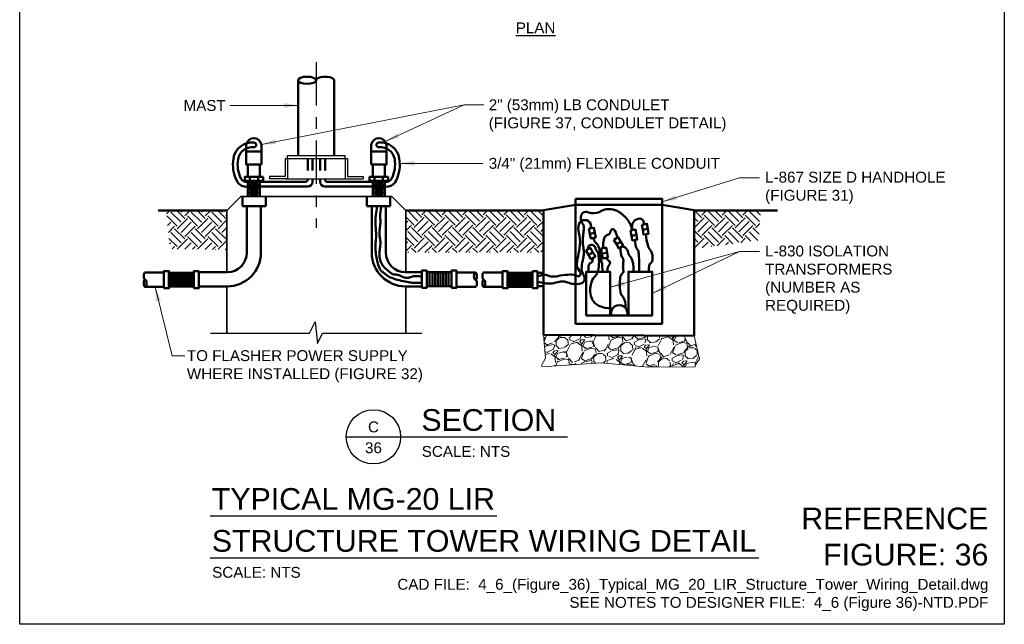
# Model space of a CAD drawing. Header units: inches. Extents: x 0 to 8.5, y 0 to 11.
# Tile 1 of 2: x 0 to 8.5, y 0 to 5.2. Entities that reach past the tile are written whole.
import ezdxf
from ezdxf.enums import TextEntityAlignment as Align

# ---------------------------------------------------------------- set-up
doc = ezdxf.new("R2010")
doc.units = ezdxf.units.IN
doc.header["$LTSCALE"] = 0.5
doc.header["$MEASUREMENT"] = 0
doc.linetypes.add('CENTER2', pattern=[1.125, 0.75, -0.125, 0.125, -0.125])
doc.linetypes.add('HIDDEN2', pattern=[0.1875, 0.125, -0.0625])
doc.layers.get('0').update_dxf_attribs({"linetype": 'CONTINUOUS', "lineweight": 35})
for name, color, linetype, lineweight in [('C-GRAD-FNSH', 4, 'CONTINUOUS', 50), ('E-AFLD-CIRC-SERS', 203, 'CONTINUOUS', 50), ('E-AFLD-DEVC', 23, 'CONTINUOUS', 50), ('E-AFLD-JBOX', 23, 'CONTINUOUS', 50), ('E-POWR-CNDT', 83, 'CONTINUOUS', 50), ('G-ANNO-PATT', 8, 'CONTINUOUS', 18), ('G-ANNO-RDME', 5, 'CONTINUOUS', 18), ('G-ANNO-REDL', 1, 'CONTINUOUS', 25), ('S-FNDN-FTNG', 42, 'CONTINUOUS', 35), ('S-FNDN-PL~~', 13, 'CONTINUOUS', 25)]:
    doc.layers.add(name, color=color, linetype=linetype, lineweight=lineweight)
for name, color, linetype in [('G-ANNO-SYMB', 6, 'CONTINUOUS'), ('G-ANNO-TEXT', 7, 'CONTINUOUS'), ('G-ANNO-TTLB', 7, 'CONTINUOUS')]:
    doc.layers.add(name, color=color, linetype=linetype)
doc.styles.add('00-E-TITLE-1_1', font='arial.ttf', dxfattribs={"height": 0.1875})
doc.styles.add('01-E-BLDG-1_1', font='arial.ttf', dxfattribs={"height": 0.09375})
doc.styles.add('Arial', font='arial.ttf')
doc.dimstyles.new('01-E-BLDG-1_1', dxfattribs={"dimtxt": 0.09375, "dimasz": 0.125, "dimexe": 0.0625, "dimexo": 0.0625, "dimgap": 0.0625, "dimtad": 1, "dimdec": 4, "dimzin": 3, "dimdsep": 46, "dimlunit": 4, "dimtxsty": '01-E-BLDG-1_1', "dimcen": 0.0625, "dimclrd": 1, "dimclre": 1, "dimclrt": 256, "dimazin": 0, "dimtfac": 1, "dimtdec": 4, "dimtmove": 1, "dimatfit": 3, "dimfxl": 1, "dimfrac": 2, "dimtolj": 1, "dimtzin": 3, "dimlwd": 0, "dimlwe": 0, "dimarcsym": 0})

# ---------------------------------------------------------------- blocks, each defined once
blk = doc.blocks.new('G-DBRK')
at = {"color": 0, "linetype": 'ByBlock', "lineweight": -2}
blk.add_ellipse((0, -0.25), major_axis=(0, -0.25), ratio=0.4, dxfattribs=at)
blk.add_ellipse((0, -0.75), major_axis=(0, -0.25), ratio=0.4, start_param=0, end_param=3.141593, dxfattribs=at)
blk = doc.blocks.new('BREAK')
at = {"color": 0, "linetype": 'Continuous', "flags": 128}
blk.add_lwpolyline([(0, 0), (0.046625, 0.097375), (0.069125, -0.090125), (0.112375, 0)], dxfattribs=at)
blk = doc.blocks.new('DTLIND-flat-1')
at = {"color": 6, "linetype": 'Continuous'}
blk.add_line((-0.2344, 0), (0.2344, 0), dxfattribs=at)
blk.add_circle((0, 0), 0.2344, dxfattribs=at)
at = {"layer": 'G-ANNO-SYMB', "style": 'Arial'}
for tag, p in [('DET_NUM', (0, 0.0858)), ('DWG_NUM', (0, -0.0944))]:
    blk.add_attdef(tag, text='', height=0.0938, dxfattribs=at).set_placement(p, align=Align.MIDDLE_CENTER)

msp = doc.modelspace()

# ---------------------------------------------------------------- hatches: boundary and pattern name
at = {"layer": 'E-POWR-CNDT'}
h = msp.add_hatch(dxfattribs=at)
h.set_pattern_fill('LINE', color=256, scale=0.162, angle=90, style=0)
h.set_pattern_definition([(90, (4.025889, 9.079811), (-0.02025, 1e-18), [])])
h.paths.add_polyline_path([(1.28901, 2.91637), (1.28901, 3.03689), (1.50372, 3.03689), (1.50372, 2.91637)])
h = msp.add_hatch(dxfattribs=at)
h.set_pattern_fill('LINE', color=256, scale=0.1875, angle=90, style=0)
h.set_pattern_definition([(90, (0, -0.388426), (-0.0234375, 1e-18), [])])
h.paths.add_polyline_path([(3.51424, 2.92066), (3.51424, 3.04118), (3.72907, 3.04118), (3.72907, 2.92066)])
h = msp.add_hatch(dxfattribs=at)
h.set_pattern_fill('LINE', color=256, scale=0.162, angle=90, style=0)
h.set_pattern_definition([(90, (6.94947, 9.079328), (-0.02025, 1e-18), [])])
h.paths.add_polyline_path([(4.2123, 2.91589), (4.2123, 3.03641), (4.42712, 3.03641), (4.42712, 2.91589)])
at = {"layer": 'G-ANNO-PATT'}
h = msp.add_hatch(dxfattribs=at)
h.set_pattern_fill('EARTH', color=256, scale=0.5, angle=45)
h.set_pattern_definition([(45, (-5.64546, -1.59944), (1e-17, 0.1767767), [0.125, -0.125]), (45, (-5.6786, -1.5663), (1e-17, 0.1767767), [0.125, -0.125]), (45, (-5.71175, -1.53315), (1e-17, 0.1767767), [0.125, -0.125]), (135, (-5.71175, -1.51105), (-0.1767767, 3e-17), [0.125, -0.125]), (135, (-5.6786, -1.47791), (-0.1767767, 3e-17), [0.125, -0.125]), (135, (-5.64546, -1.44476), (-0.1767767, 3e-17), [0.125, -0.125])])
h.paths.add_polyline_path([(1.78856, 3.23495), (1.78856, 3.57455), (1.26321, 3.57455), (1.29844, 3.24199)])
h = msp.add_hatch(dxfattribs=at)
h.set_pattern_fill('EARTH', color=256, scale=0.5, angle=45)
h.set_pattern_definition([(45, (-3.0698, -1.76685), (1e-17, 0.1767767), [0.125, -0.125]), (45, (-3.10295, -1.7337), (1e-17, 0.1767767), [0.125, -0.125]), (45, (-3.1361, -1.70056), (1e-17, 0.1767767), [0.125, -0.125]), (135, (-3.1361, -1.67846), (-0.1767767, 3e-17), [0.125, -0.125]), (135, (-3.10295, -1.64531), (-0.1767767, 3e-17), [0.125, -0.125]), (135, (-3.0698, -1.61217), (-0.1767767, 3e-17), [0.125, -0.125])])
h.paths.add_polyline_path([(4.52093, 3.21024), (4.52093, 3.57455), (3.33325, 3.57455), (3.33325, 3.21024)])
h = msp.add_hatch(dxfattribs=at)
h.set_pattern_fill('EARTH', color=256, scale=0.5, angle=45)
h.set_pattern_definition([(45, (-0.65274, -1.5931), (1e-17, 0.1767767), [0.125, -0.125]), (45, (-0.68588, -1.55995), (1e-17, 0.1767767), [0.125, -0.125]), (45, (-0.71903, -1.5268), (1e-17, 0.1767767), [0.125, -0.125]), (135, (-0.71903, -1.50471), (-0.1767767, 3e-17), [0.125, -0.125]), (135, (-0.68588, -1.47156), (-0.1767767, 3e-17), [0.125, -0.125]), (135, (-0.65274, -1.43842), (-0.1767767, 3e-17), [0.125, -0.125])])
h.paths.add_polyline_path([(6.37819, 3.31627), (6.39947, 3.57455), (5.82262, 3.57455), (5.82262, 3.24182)])
h = msp.add_hatch(dxfattribs=at)
h.set_pattern_fill('GRAVEL', color=256, scale=0.25, angle=22)
h.paths.add_polyline_path([(4.5103, 2.22418), (5.0205, 2.25798), (5.37987, 2.22418), (5.83155, 2.22418), (5.82998, 2.23885), (5.8688, 2.28991), (5.82262, 2.49173), (4.52093, 2.50049), (4.5406, 2.29808), (4.50382, 2.23477)])

# ---------------------------------------------------------------- linework, layer by layer
at = {"layer": 'C-GRAD-FNSH'}
for p, q in [((1.19472, 3.57455), (1.78856, 3.57455)), ((3.33325, 3.57455), (4.52093, 3.57455)), ((5.82262, 3.57455), (6.54283, 3.57455))]:
    msp.add_line(p, q, dxfattribs=at)
at = {"layer": 'E-AFLD-CIRC-SERS'}
for points in [[(3.08624, 3.61028), (3.07888, 3.5723), (3.07434, 3.53702), (3.07208, 3.50434), (3.07157, 3.47417), (3.07228, 3.44642), (3.07366, 3.42098), (3.07517, 3.39777), (3.0763, 3.37669), (3.07661, 3.3576), (3.0762, 3.34022), (3.07528, 3.32425), (3.07406, 3.30937), (3.07274, 3.29526), (3.07154, 3.28161), (3.07067, 3.2681), (3.07033, 3.25442), (3.07069, 3.24034), (3.0717, 3.22592), (3.07327, 3.21131), (3.0753, 3.19667), (3.07771, 3.18214), (3.0804, 3.16787), (3.08327, 3.15401), (3.08624, 3.14071), (3.08923, 3.12809), (3.09227, 3.11621), (3.0954, 3.10509), (3.09867, 3.09474), (3.10213, 3.08519), (3.10582, 3.07646), (3.10979, 3.06859), (3.11408, 3.06159), (3.11873, 3.05545), (3.12367, 3.05007), (3.12882, 3.04532), (3.13409, 3.04106), (3.1394, 3.03715), (3.14468, 3.03346), (3.14984, 3.02986), (3.15479, 3.0262), (3.15953, 3.02238), (3.16431, 3.01838), (3.16947, 3.01422), (3.17534, 3.0099), (3.18224, 3.00543), (3.19052, 3.00081), (3.20049, 2.99607), (3.21249, 2.99121), (3.2267, 2.98625), (3.24268, 2.98128), (3.25986, 2.97639), (3.27764, 2.97168), (3.29544, 2.96725), (3.31268, 2.9632), (3.32877, 2.95962), (3.34313, 2.95662), (3.35546, 2.95426), (3.36661, 2.95248), (3.37773, 2.95121), (3.38997, 2.95036), (3.40445, 2.94984), (3.42233, 2.94957), (3.44475, 2.94948), (3.4713, 2.94946)], [(3.12204, 3.61028), (3.11688, 3.58399), (3.11369, 3.56193), (3.11207, 3.54339), (3.11162, 3.52768), (3.11197, 3.51408), (3.11273, 3.50192), (3.11349, 3.49048), (3.11388, 3.47907), (3.11361, 3.46713), (3.11276, 3.45469), (3.11152, 3.44191), (3.11008, 3.42897), (3.10864, 3.41603), (3.10737, 3.40325), (3.10647, 3.39081), (3.10613, 3.37887), (3.10647, 3.36755), (3.10737, 3.35675), (3.10865, 3.34631), (3.11011, 3.33608), (3.11157, 3.32591), (3.11284, 3.31564), (3.11374, 3.30511), (3.11408, 3.29418), (3.11374, 3.28274), (3.11284, 3.27084), (3.11157, 3.2586), (3.11011, 3.24612), (3.10865, 3.23351), (3.10737, 3.22088), (3.10647, 3.20833), (3.10613, 3.19598), (3.10649, 3.18391), (3.10756, 3.17219), (3.10927, 3.16087), (3.1116, 3.15), (3.11448, 3.13964), (3.11787, 3.12983), (3.12174, 3.12063), (3.12602, 3.11208), (3.13067, 3.10422), (3.13567, 3.09697), (3.14097, 3.09023), (3.14655, 3.0839), (3.15237, 3.07789), (3.1584, 3.0721), (3.16461, 3.06644), (3.17096, 3.06079), (3.17742, 3.05511), (3.18396, 3.04948), (3.19052, 3.04402), (3.19706, 3.03887), (3.20356, 3.03415), (3.20995, 3.02998), (3.2162, 3.02649), (3.22227, 3.02381), (3.22814, 3.02201), (3.23383, 3.02092), (3.23942, 3.02035), (3.24494, 3.02009), (3.25047, 3.01991), (3.25606, 3.01962), (3.26175, 3.019), (3.26762, 3.01785), (3.27369, 3.01601), (3.27994, 3.01359), (3.28633, 3.01076), (3.29282, 3.00766), (3.29937, 3.00447), (3.30593, 3.00135), (3.31246, 2.99847), (3.31893, 2.99598), (3.32529, 2.99402), (3.33155, 2.99263), (3.33775, 2.99179), (3.34388, 2.99151), (3.34998, 2.99179), (3.35607, 2.99263), (3.36215, 2.99402), (3.36825, 2.99598), (3.37449, 2.99844), (3.3814, 3.00111), (3.38963, 3.00363), (3.39982, 3.00567), (3.41259, 3.00687), (3.4286, 3.00688), (3.44847, 3.00536), (3.4713, 3.00216)], [(5.03434, 3.2485), (5.0358, 3.27159), (5.03752, 3.29103), (5.03953, 3.30716), (5.04187, 3.32036), (5.04458, 3.33099), (5.04768, 3.33941), (5.05122, 3.34599), (5.05522, 3.35108), (5.0597, 3.35503), (5.06452, 3.35812), (5.06952, 3.36059), (5.07454, 3.36268), (5.07942, 3.36466), (5.084, 3.36676), (5.08812, 3.36924), (5.09162, 3.37235), (5.09439, 3.37626), (5.09661, 3.38082), (5.09848, 3.38582), (5.10023, 3.39104), (5.10208, 3.39626), (5.10424, 3.40126), (5.10695, 3.40582), (5.11041, 3.40972), (5.11479, 3.41265), (5.11999, 3.41388), (5.12585, 3.41257), (5.13222, 3.40791), (5.13894, 3.39906), (5.14586, 3.38521), (5.15281, 3.36551), (5.15963, 3.33915)], [(4.95559, 3.33796), (4.95659, 3.3253), (4.95935, 3.31546), (4.96351, 3.30766), (4.96871, 3.30113), (4.97458, 3.2951), (4.98076, 3.28881), (4.98688, 3.28148), (4.99258, 3.27235), (4.99757, 3.26087), (5.00188, 3.24739), (5.0056, 3.23246), (5.00883, 3.21666), (5.01168, 3.20056), (5.01422, 3.18471), (5.01657, 3.16969), (5.01883, 3.15605), (5.02105, 3.14415), (5.02321, 3.13336), (5.02523, 3.12287), (5.02703, 3.11185), (5.02856, 3.09945), (5.02973, 3.08485), (5.03049, 3.06722), (5.03076, 3.04572)], [(5.31237, 3.31887), (5.31313, 3.29521), (5.31521, 3.2772), (5.3183, 3.26379), (5.3221, 3.2539), (5.32631, 3.24649), (5.33062, 3.2405), (5.33472, 3.23486), (5.33832, 3.22852), (5.34118, 3.22046), (5.34332, 3.20983), (5.34486, 3.19582), (5.34589, 3.17764), (5.34652, 3.15446), (5.34684, 3.12548), (5.34696, 3.0899), (5.34697, 3.04691)], [(5.40425, 3.36897), (5.40823, 3.34207), (5.41241, 3.31802), (5.41681, 3.29681), (5.4214, 3.27847), (5.4262, 3.26297), (5.43121, 3.25032), (5.43642, 3.24053), (5.44184, 3.23359), (5.44701, 3.22776), (5.45149, 3.22132), (5.45529, 3.21427), (5.45839, 3.2066), (5.46081, 3.19831), (5.46253, 3.18942), (5.46357, 3.1799), (5.46391, 3.16977), (5.46365, 3.15987), (5.46287, 3.15102), (5.46156, 3.14324), (5.45973, 3.13652), (5.45738, 3.13087), (5.45451, 3.12627), (5.45112, 3.12274), (5.44721, 3.12027), (5.44329, 3.11739), (5.4399, 3.11263), (5.43703, 3.10598), (5.43468, 3.09746), (5.43285, 3.08705), (5.43154, 3.07476), (5.43076, 3.06058), (5.4305, 3.04453)], [(4.90547, 3.24253), (4.90691, 3.25551), (4.91085, 3.26513), (4.91672, 3.27174), (4.92393, 3.27568), (4.93191, 3.2773), (4.94008, 3.27692), (4.94786, 3.27489), (4.95469, 3.27156), (4.96012, 3.26724), (4.96426, 3.26219), (4.96738, 3.25666), (4.96972, 3.25088), (4.97154, 3.24511), (4.97311, 3.23958), (4.97466, 3.23453), (4.97647, 3.23021), (4.97871, 3.22672), (4.98133, 3.22366), (4.98421, 3.22047), (4.98721, 3.21661), (4.99021, 3.21153), (4.99308, 3.20468), (4.9957, 3.19552), (4.99795, 3.18349), (4.99969, 3.16828), (5.00082, 3.15052), (5.00123, 3.13105), (5.0008, 3.11073), (4.99944, 3.09041), (4.99702, 3.07094), (4.99345, 3.05317), (4.9886, 3.03797), (4.98245, 3.02582), (4.97526, 3.01586), (4.96739, 3.00685), (4.95917, 2.99756), (4.95094, 2.98676), (4.94307, 2.97322), (4.93588, 2.95571), (4.92973, 2.933), (4.92527, 2.90447), (4.92439, 2.87191), (4.92931, 2.83775), (4.94221, 2.8044), (4.96532, 2.77426), (5.00082, 2.74974), (5.05094, 2.73327), (5.11787, 2.72724)], [(5.18588, 3.25565), (5.18666, 3.22806), (5.18877, 3.20714), (5.19184, 3.19172), (5.19553, 3.18066), (5.19948, 3.17277), (5.20333, 3.16692), (5.20674, 3.16193), (5.20935, 3.15665), (5.2109, 3.15015), (5.21151, 3.14247), (5.21142, 3.13388), (5.21084, 3.12464), (5.21, 3.11503), (5.20913, 3.10532), (5.20844, 3.09578), (5.20816, 3.08667), (5.20844, 3.07823), (5.20915, 3.0705), (5.21009, 3.06349), (5.21104, 3.0572), (5.21181, 3.05164), (5.21218, 3.04681), (5.21196, 3.04271), (5.21094, 3.03936), (5.20898, 3.03666), (5.20623, 3.03421), (5.20289, 3.03149), (5.19918, 3.028), (5.19532, 3.02323), (5.1915, 3.01668), (5.18796, 3.00785), (5.18489, 2.99622), (5.18249, 2.98151), (5.18084, 2.96433), (5.18003, 2.9455), (5.18013, 2.92584), (5.1812, 2.90619), (5.18331, 2.88736), (5.18654, 2.87017), (5.19095, 2.85547), (5.19654, 2.84368), (5.20291, 2.83376), (5.2096, 2.82428), (5.21612, 2.81379), (5.22202, 2.80088), (5.22682, 2.78409), (5.23005, 2.76201), (5.23123, 2.7332)], [(5.2002, 3.26162), (5.21598, 3.25947), (5.228, 3.25359), (5.23696, 3.24485), (5.24357, 3.23411), (5.24855, 3.22222), (5.2526, 3.21004), (5.25643, 3.19843), (5.26076, 3.18826), (5.2661, 3.17996), (5.27218, 3.1723), (5.27857, 3.16361), (5.28481, 3.15225), (5.29045, 3.13656), (5.29503, 3.11487), (5.29811, 3.08554), (5.29924, 3.04691)], [(4.94723, 3.16261), (4.94693, 3.15283), (4.94604, 3.14435), (4.94455, 3.13717), (4.94246, 3.1313), (4.93977, 3.12674), (4.93649, 3.12348), (4.93262, 3.12152), (4.92814, 3.12087), (4.92367, 3.11969), (4.91979, 3.11617), (4.91651, 3.1103), (4.91382, 3.10208), (4.91173, 3.09151), (4.91024, 3.0786), (4.90935, 3.06333), (4.90905, 3.04572)], [(5.05821, 3.16381), (5.06715, 3.15717), (5.07491, 3.15098), (5.08147, 3.14524), (5.08684, 3.13995), (5.09102, 3.13511), (5.094, 3.13071), (5.09579, 3.12676), (5.09639, 3.12325), (5.09621, 3.11998), (5.09568, 3.11673), (5.0948, 3.1135), (5.09356, 3.11028), (5.09196, 3.10708), (5.09001, 3.10391), (5.08771, 3.10075), (5.08505, 3.09761), (5.0824, 3.09407), (5.08009, 3.08974), (5.07815, 3.08461), (5.07655, 3.07867), (5.07531, 3.07193), (5.07443, 3.06439), (5.07389, 3.05605), (5.07372, 3.04691)]]:
    msp.add_lwpolyline(points, dxfattribs=at)
for points in [[(4.46993, 2.96103, 0.039985), (4.53413, 2.94522, 0.0580317), (4.57971, 2.94314, 0.0543218), (4.64464, 2.95488, -0.0774022), (4.69068, 2.96103, -0.0954161), (4.73015, 2.95254, 0.0742575), (4.78018, 2.93956, 0.0854828), (4.84548, 2.9438, 0.1940176), (4.86967, 2.96103, 0.2907771), (4.86982, 3.01163, -0.1715019), (4.85177, 3.09105, -0.0339956), (4.86453, 3.1595, 0.060482), (4.86967, 3.1984, 0.0379036), (4.86616, 3.25213, -0.0322079), (4.86132, 3.31529, -0.0417862), (4.86503, 3.36716, 0.0374076), (4.86967, 3.42503, 0.1568868), (4.85644, 3.46693, -0.1582242), (4.84342, 3.50853, -0.1531252), (4.85588, 3.54685, -0.2101246), (4.8816, 3.56221, -0.1271289), (4.90327, 3.5594, 0.0778483), (4.93769, 3.55147, 0.1436095), (5.0229, 3.57001, -0.1527221), (5.10355, 3.58606, -0.1199272), (5.1745, 3.56053, -0.0850221), (5.25151, 3.48825, -0.0606735), (5.27196, 3.45305, -0.0486825), (5.28731, 3.40475)], [(4.46993, 3.00278, -0.062554), (4.51066, 3.01638, -0.0873212), (4.54153, 3.01709, -0.0620197), (4.57498, 3.00766, 0.093564), (4.59761, 3.00278, 0.0572075), (4.64485, 3.00698, -0.0305862), (4.73245, 3.01948, -0.0636993), (4.79744, 3.01644, 0.1373872), (4.82791, 3.00516, 0.5159637), (4.83367, 3.0509, -0.228075), (4.81001, 3.10894, -0.0415203), (4.82, 3.17769, 0.0296407), (4.83626, 3.27355, 0.0975622), (4.82693, 3.38211, -0.147908), (4.82791, 3.45485, -0.3268643), (4.87804, 3.49154, -0.3208218), (4.92933, 3.45485, -0.0824369), (4.9322, 3.43757, -0.0823553), (4.92933, 3.42026)], [(5.30044, 3.40714, -0.3709012), (5.28748, 3.44292, -0.1754054), (5.30044, 3.47871, -0.2226327), (5.35359, 3.50361, -0.3369325), (5.38635, 3.47871, -0.0678165), (5.38797, 3.46678, -0.0678165), (5.38635, 3.45485)]]:
    msp.add_lwpolyline(points, format="xyb", dxfattribs=at)
at = {"layer": 'E-AFLD-DEVC'}
msp.add_line((4.88996, 2.6676), (5.46033, 2.6676), dxfattribs=at)
for points in [[(4.89127, 2.66749), (4.89127, 3.04507), (5.09728, 3.04507), (5.09728, 2.66749)], [(5.25473, 2.66749), (5.25473, 3.04507), (5.46075, 3.04507), (5.46075, 2.66749)]]:
    msp.add_lwpolyline(points, close=True, dxfattribs=at)
at = {"layer": 'E-AFLD-JBOX'}
for p, q in [((4.52093, 3.57577), (4.7976, 3.62359)), ((4.52093, 2.50133), (4.52093, 3.57577)), ((4.79706, 2.59372), (4.79706, 3.62359)), ((5.54649, 2.59372), (5.54649, 3.62359)), ((5.54649, 3.62359), (5.82262, 3.57577)), ((5.82262, 2.49173), (5.82262, 3.57577)), ((4.79706, 2.59372), (5.54649, 2.59372)), ((4.52093, 2.50133), (5.82262, 2.49173))]:
    msp.add_line(p, q, dxfattribs=at)
for points in [[(4.79706, 3.67326), (5.54649, 3.67326), (5.54649, 3.62359), (4.79706, 3.62359)], [(4.91421, 3.41775), (4.95769, 3.42541), (4.96556, 3.38077), (4.92208, 3.37311)], [(5.27299, 3.40105), (5.31647, 3.40871), (5.32434, 3.36407), (5.28086, 3.35641)], [(5.37084, 3.45114), (5.41432, 3.45881), (5.42219, 3.41417), (5.37871, 3.40651)], [(5.37871, 3.40651), (5.42219, 3.41417), (5.42944, 3.37306), (5.38596, 3.36539)], [(4.92208, 3.37311), (4.96556, 3.38077), (4.97281, 3.33966), (4.92933, 3.33199)], [(5.12861, 3.32152), (5.16684, 3.3436), (5.18951, 3.30434), (5.15127, 3.28227)], [(5.28086, 3.35641), (5.32434, 3.36407), (5.33159, 3.32296), (5.28811, 3.31529)], [(4.88818, 3.22967), (4.92642, 3.25175), (4.94908, 3.2125), (4.91085, 3.19042)], [(5.01883, 3.24598), (5.06231, 3.25365), (5.07018, 3.20901), (5.0267, 3.20134)], [(5.15127, 3.28227), (5.18951, 3.30434), (5.21038, 3.26819), (5.17214, 3.24611)], [(4.91085, 3.19042), (4.94908, 3.2125), (4.96996, 3.17634), (4.93172, 3.15426)], [(5.0267, 3.20134), (5.07018, 3.20901), (5.07743, 3.1679), (5.03395, 3.16023)]]:
    msp.add_lwpolyline(points, close=True, dxfattribs=at)
msp.add_arc((5.17574, 2.68694), 0.07014, 343.990145, 196.009855, dxfattribs=at)
at = {"layer": 'E-POWR-CNDT'}
for p, q in [((2.40262, 4.04814), (2.40262, 4.69794)), ((2.71512, 4.04814), (2.71512, 4.69794)), ((1.96892, 3.86445), (1.96892, 3.96973)), ((2.07422, 3.86445), (2.07422, 3.96973)), ((3.04759, 3.86445), (3.04759, 3.96973)), ((3.15289, 3.86445), (3.15289, 3.96973)), ((1.96892, 3.69605), (1.96892, 3.82997)), ((1.98582, 3.86445), (1.98582, 3.82997)), ((2.05755, 3.86445), (2.05755, 3.82997)), ((2.07422, 3.69605), (2.07422, 3.82997)), ((2.48614, 3.84721), (2.48614, 3.84086)), ((2.52711, 3.84721), (2.52711, 3.82014)), ((2.59471, 3.84721), (2.59471, 3.82014)), ((2.63568, 3.84721), (2.63568, 3.84086)), ((3.04759, 3.69605), (3.04759, 3.82997)), ((3.06426, 3.86445), (3.06426, 3.82997)), ((3.13599, 3.86445), (3.13599, 3.82997)), ((3.15289, 3.69605), (3.15289, 3.82997)), ((1.96892, 3.82061), (2.46589, 3.82061)), ((2.07422, 3.79649), (1.96892, 3.79649)), ((1.96892, 3.77964), (2.48661, 3.77964)), ((2.07422, 3.76301), (1.96892, 3.76301)), ((2.05802, 3.81323), (1.98512, 3.81323)), ((2.05802, 3.77975), (1.98512, 3.77975)), ((2.05802, 3.74627), (1.98512, 3.74627)), ((3.15289, 3.77964), (2.63521, 3.77964)), ((3.15289, 3.82061), (2.65593, 3.82061)), ((3.04759, 3.79649), (3.15289, 3.79649)), ((3.04759, 3.76301), (3.15289, 3.76301)), ((3.06379, 3.81323), (3.13669, 3.81323)), ((3.06379, 3.77975), (3.13669, 3.77975)), ((3.06379, 3.74627), (3.13669, 3.74627)), ((1.92244, 3.69605), (1.92244, 3.61019)), ((2.07422, 3.72953), (1.96892, 3.72953)), ((2.05802, 3.71279), (1.98512, 3.71279)), ((2.12494, 3.69605), (2.12494, 3.61019)), ((2.99688, 3.69605), (2.99688, 3.61019)), ((3.04759, 3.72953), (3.15289, 3.72953)), ((3.06379, 3.71279), (3.13669, 3.71279)), ((3.19938, 3.69605), (3.19938, 3.61019)), ((1.92244, 3.61019), (2.02369, 3.61019)), ((1.96082, 3.20995), (1.96082, 3.61019)), ((2.08232, 3.61019), (2.02369, 3.61019)), ((2.08232, 3.20995), (2.08232, 3.61019)), ((2.12494, 3.61019), (2.08232, 3.61019)), ((2.99688, 3.61019), (3.03949, 3.61019)), ((3.03949, 3.20995), (3.03949, 3.61019)), ((3.03949, 3.61019), (3.09813, 3.61019)), ((3.19938, 3.61019), (3.09813, 3.61019)), ((3.16099, 3.20995), (3.16099, 3.61019)), ((1.24577, 3.03871), (1.08357, 3.03871)), ((1.79072, 3.03985), (1.54648, 3.03985)), ((3.33109, 3.03985), (3.4713, 3.03985)), ((3.93421, 3.03823), (3.77201, 3.03823)), ((4.16936, 3.03823), (4.00715, 3.03823)), ((4.47006, 3.03451), (4.52077, 3.03451)), ((1.24577, 2.91371), (1.08357, 2.91371)), ((1.79072, 2.91835), (1.54648, 2.91835)), ((3.33109, 2.91835), (3.4713, 2.91835)), ((3.93421, 2.91323), (3.77201, 2.91323)), ((4.16936, 2.91323), (4.00715, 2.91323)), ((4.47006, 2.92119), (4.52077, 2.92119))]:
    msp.add_line(p, q, dxfattribs=at)
at = {"layer": 'E-POWR-CNDT', "linetype": 'HIDDEN2'}
for p, q in [((2.48614, 4.02012), (2.48614, 3.84721)), ((2.52711, 4.02012), (2.52711, 3.84721)), ((2.59471, 4.02012), (2.59471, 3.84721)), ((2.63568, 4.02012), (2.63568, 3.84721))]:
    msp.add_line(p, q, dxfattribs=at)
at = {"layer": 'E-POWR-CNDT'}
for points in [[(1.96892, 3.77964, -0.3174255), (1.8732, 3.83198, -0.154566), (1.84463, 4.02238, -0.3934002), (2.02157, 4.16068, -0.3934002)], [(1.96892, 3.82061, -0.341406), (1.90957, 3.8498, -0.154566), (1.88463, 4.01602, -0.4003727), (2.02157, 4.12018)], [(3.15289, 3.77964, 0.3174255), (3.24861, 3.83198, 0.154566), (3.27718, 4.02238, 0.3934002), (3.10024, 4.16068, 0.3934002)], [(3.15289, 3.82061, 0.341406), (3.21224, 3.8498, 0.154566), (3.23718, 4.01602, 0.4003727), (3.10024, 4.12018)]]:
    msp.add_lwpolyline(points, format="xyb", dxfattribs=at)
for points in [[(2.08776, 4.1416), (2.08776, 4.08431), (1.95649, 4.08431), (1.95649, 4.1416)], [(3.03405, 4.1416), (3.03405, 4.08431), (3.16532, 4.08431), (3.16532, 4.1416)]]:
    msp.add_lwpolyline(points, dxfattribs=at)
for points in [[(2.08776, 3.96973), (2.08776, 4.08431), (1.95649, 4.08431), (1.95649, 3.96973)], [(3.03405, 3.96973), (3.03405, 4.08431), (3.16532, 4.08431), (3.16532, 3.96973)], [(2.10113, 3.86445), (2.10113, 3.82997), (1.94224, 3.82997), (1.94224, 3.86445)], [(3.02068, 3.86445), (3.02068, 3.82997), (3.17957, 3.82997), (3.17957, 3.86445)], [(1.24577, 2.90223), (1.24577, 3.0502), (1.28872, 3.0502), (1.28872, 2.90223)], [(1.28901, 2.91637), (1.28901, 3.03689), (1.50372, 3.03689), (1.50372, 2.91637)], [(1.50354, 2.90223), (1.50354, 3.0502), (1.54648, 3.0502), (1.54648, 2.90223)], [(3.4713, 2.90652), (3.4713, 3.05448), (3.51424, 3.05448), (3.51424, 2.90652)], [(3.51424, 2.92066), (3.51424, 3.04118), (3.72907, 3.04118), (3.72907, 2.92066)], [(3.72907, 2.90652), (3.72907, 3.05448), (3.77201, 3.05448), (3.77201, 2.90652)], [(4.16936, 2.90175), (4.16936, 3.04971), (4.2123, 3.04971), (4.2123, 2.90175)], [(4.2123, 2.91589), (4.2123, 3.03641), (4.42712, 3.03641), (4.42712, 2.91589)], [(4.42712, 2.90175), (4.42712, 3.04971), (4.47006, 3.04971), (4.47006, 2.90175)]]:
    msp.add_lwpolyline(points, close=True, dxfattribs=at)
for centre, radius, start, end in [((2.02213, 4.13264), 0.06624, 7.770545, 172.229455), ((3.09968, 4.13264), 0.06624, 7.770545, 172.229455), ((2.02157, 4.14043), 0.02025, 270, 90), ((3.10024, 4.14043), 0.02025, 90, 270), ((2.46589, 3.84086), 0.02025, 270, 0), ((2.65593, 3.84086), 0.02025, 180, 270), ((2.48661, 3.82014), 0.0405, 270, 360), ((2.63521, 3.82014), 0.0405, 180, 270), ((1.79072, 3.20995), 0.2916, 270, 0), ((1.79072, 3.20995), 0.1701, 270, 0), ((3.33109, 3.20995), 0.2916, 180, 270), ((3.33109, 3.20995), 0.1701, 180, 270)]:
    msp.add_arc(centre, radius, start, end, dxfattribs=at)
at = {"layer": 'G-ANNO-PATT'}
for points in [[(4.52093, 2.50133), (4.5406, 2.29808), (4.50382, 2.23477), (4.5103, 2.22418)], [(5.83155, 2.22418), (5.82998, 2.23885), (5.8688, 2.28991), (5.82262, 2.49173), (4.52093, 2.50133)], [(4.5103, 2.22418), (5.0205, 2.25798), (5.43067, 2.2194), (5.83155, 2.22418)]]:
    msp.add_lwpolyline(points, dxfattribs=at)
at = {"layer": 'G-ANNO-REDL', "linetype": 'CENTER2'}
msp.add_line((2.55887, 4.85437), (2.55887, 3.4254), dxfattribs=at)
at = {"layer": 'G-ANNO-SYMB'}
for p, q in [((1.64709, 2.51478), (2.50303, 2.51478)), ((2.61541, 2.51478), (3.47135, 2.51478))]:
    msp.add_line(p, q, dxfattribs=at)
at = {"layer": 'G-ANNO-TEXT', "linetype": 'Continuous', "lineweight": 30}
for p, q in [((3.28856, 1.61892), (4.7277, 1.61892)), ((1.64552, 0.93678), (4.11989, 0.93678)), ((1.64552, 0.57483), (6.38215, 0.57483))]:
    msp.add_line(p, q, dxfattribs=at)
at = {"layer": 'G-ANNO-TTLB'}
msp.add_lwpolyline([(0, 11), (8.5, 11), (8.5, 0), (0, 0)], close=True, dxfattribs=at)
at = {"layer": 'S-FNDN-FTNG'}
for p, q in [((1.91006, 3.69605), (1.78856, 3.57455)), ((1.91006, 3.69605), (3.21175, 3.69605)), ((3.21175, 3.69605), (3.33325, 3.57455)), ((1.78856, 3.57455), (1.78856, 3.03985)), ((3.33325, 3.57455), (3.33325, 3.03985)), ((1.78856, 2.91835), (1.78856, 2.51478)), ((3.33325, 2.91835), (3.33325, 2.51478))]:
    msp.add_line(p, q, dxfattribs=at)
at = {"layer": 'S-FNDN-PL~~'}
for p, q in [((2.31316, 4.04814), (2.80865, 4.04814)), ((2.31316, 4.02012), (2.31316, 4.04814)), ((2.80865, 4.02012), (2.80865, 4.04814)), ((2.29792, 3.84721), (2.82389, 3.84721))]:
    msp.add_line(p, q, dxfattribs=at)
for points in [[(2.31316, 4.02012), (2.31316, 3.84721), (2.15577, 3.84721)], [(2.29291, 4.02012), (2.29291, 3.86746), (2.15577, 3.86746)], [(2.8289, 4.02012), (2.29291, 4.02012)], [(2.80865, 4.02012), (2.80865, 3.84721), (2.96604, 3.84721)], [(2.8289, 4.02012), (2.8289, 3.86746), (2.96604, 3.86746)], [(2.15577, 3.86746), (2.15577, 3.84721)], [(2.96604, 3.86746), (2.96604, 3.84721)]]:
    msp.add_lwpolyline(points, dxfattribs=at)

# ---------------------------------------------------------------- block references
at = {"layer": 'E-POWR-CNDT'}
for p, xscale, yscale, zscale, rotation in [((2.40262, 4.69794), 0.3125, 0.3125, 0.3125, 90), ((1.08357, 2.91371), 0.125, 0.125, 0.125, 180), ((4.00715, 2.91323), 0.125, 0.125, 0.125, 180)]:
    msp.add_blockref('G-DBRK', p, dxfattribs=dict(at, xscale=xscale, yscale=yscale, zscale=zscale, rotation=rotation))
at = {"layer": 'E-POWR-CNDT', "xscale": 0.125, "yscale": 0.125, "zscale": 0.125}
msp.add_blockref('G-DBRK', (3.93421, 3.03823), dxfattribs=at)
at = {"layer": 'G-ANNO-SYMB'}
msp.add_blockref('BREAK', (2.50303, 2.51478), dxfattribs=at)
msp.add_blockref('DTLIND-flat-1', (3.05415, 1.61892), dxfattribs=at).add_auto_attribs({'DET_NUM': 'C', 'DWG_NUM': '36'})

# ---------------------------------------------------------------- texts
at = {"layer": 'G-ANNO-RDME', "attachment_point": 9, "rotation": 0}
for s, insert, char_height, width, style in [('REFERENCE FIGURE: 36', (8.36242, 0.50548), 0.1875, 1.660137, '00-E-TITLE-1_1'), ('CAD FILE:  4_6_(Figure_36)_Typical_MG_20_LIR_Structure_Tower_Wiring_Detail.dwg\\PSEE NOTES TO DESIGNER FILE:  4_6 (Figure 36)-NTD.PDF', (8.36242, 0.11416), 0.09375, 5.3601375, '01-E-BLDG-1_1')]:
    msp.add_mtext(s, dxfattribs=dict(at, insert=insert, char_height=char_height, width=width, style=style))
at = {"layer": 'G-ANNO-TEXT'}
for s, style, p in [('SECTION', 'Arial', (3.46757, 1.61459)), ('TYPICAL MG-20 LIR', '00-E-TITLE-1_1', (1.65842, 0.93245)), ('STRUCTURE TOWER WIRING DETAIL', '00-E-TITLE-1_1', (1.65842, 0.57051))]:
    msp.add_text(s, height=0.1875, dxfattribs=dict(at, style=style)).set_placement(p, align=Align.BOTTOM_LEFT)
at = {"layer": 'G-ANNO-TEXT', "style": '01-E-BLDG-1_1'}
for p in [(3.47085, 1.53994), (1.6617, 0.49585)]:
    msp.add_text('SCALE: NTS', height=0.09375, dxfattribs=at).set_placement(p, align=Align.TOP_LEFT)
at = {"layer": 'G-ANNO-TEXT', "char_height": 0.09375, "attachment_point": 1, "rotation": 360, "style": '01-E-BLDG-1_1'}
for s, insert, width in [('\\A1;{\\LPLAN}', (4.28255, 5.19858), 0.3805038), ('\\A1;MAST', (1.41488, 4.52767), 0.8958902), ('\\A1;2" (53mm) LB CONDULET\\P(FIGURE 37, CONDULET DETAIL)', (4.04934, 4.53367), 2.3546336), ('\\A1;3/4" (21mm) FLEXIBLE CONDUIT', (4.04934, 4.02805), 2.0418687), ('\\A1;L-867 SIZE D HANDHOLE (FIGURE 31)', (6.43527, 3.90848), 1.5875439), ('\\A1;L-830 ISOLATION TRANSFORMERS (NUMBER AS REQUIRED)', (6.43527, 3.27083), 1.4091013), ('\\A1;TO FLASHER POWER SUPPLY WHERE INSTALLED (FIGURE 32)', (1.4435, 2.36732), 2.0345364)]:
    msp.add_mtext(s, dxfattribs=dict(at, insert=insert, width=width))

# ---------------------------------------------------------------- leaders
at = {"layer": 'G-ANNO-TEXT'}
for points in [[(2.40796, 4.4809), (1.81377, 4.4809)], [(2.08747, 4.14355), (3.83775, 4.48503), (4.00781, 4.48503)], [(3.1546, 4.16969), (3.83775, 4.48503), (4.00781, 4.48503)], [(3.28102, 3.98099), (3.99683, 3.98099)], [(5.54649, 3.64997), (6.21521, 3.85728), (6.38528, 3.85728)], [(5.09728, 2.91028), (6.21521, 3.21963), (6.38528, 3.21963)], [(5.46075, 2.85832), (6.21521, 3.21963), (6.38528, 3.21963)], [(1.16859, 2.91371), (1.31696, 2.31831), (1.42424, 2.31831)]]:
    msp.add_leader(points, dimstyle='01-E-BLDG-1_1', dxfattribs=at)

doc.saveas('drawing.dxf')
